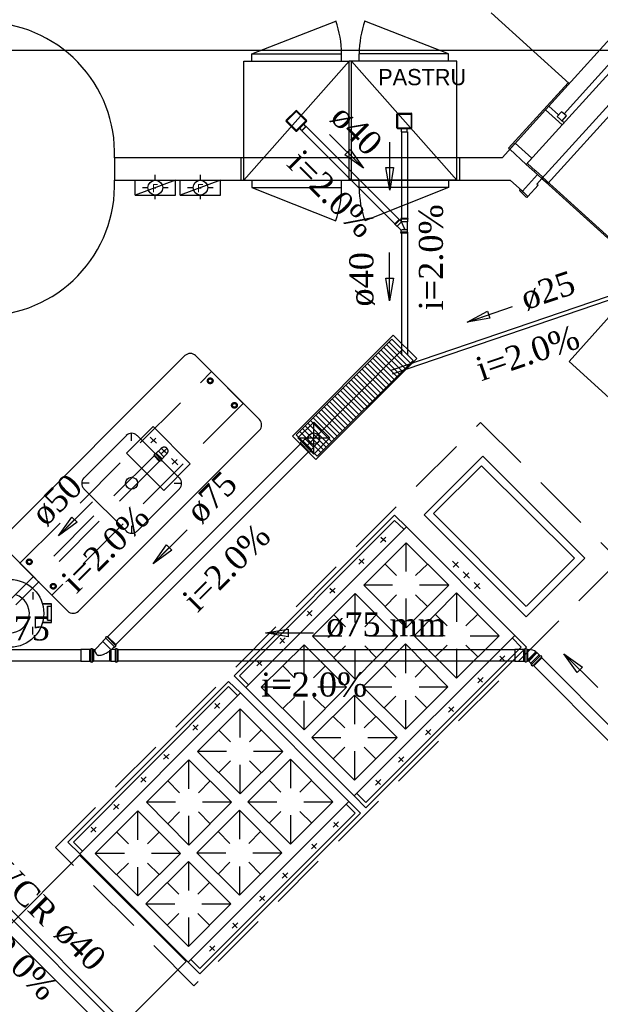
# Model space of a CAD drawing. Header units: millimetres. Extents: x 335 to 739279, y -1 to 84.
# Tile 111 of 244: x 369.46 to 374.58, y 26.95 to 35.63. Entities that reach past the tile are written whole.
import ezdxf

# ---------------------------------------------------------------- set-up
doc = ezdxf.new("R2010")
doc.units = ezdxf.units.MM
doc.header["$MEASUREMENT"] = 0
doc.linetypes.add('Dashed', pattern=[0.75, 0.5, -0.25])
for name, color, linetype, lineweight in [('Simbolos', 1, 'Continuous', 30), ('SIMBOLOS INT', 8, 'Continuous', 5), ('Simbolos_int', 1, 'Continuous', 30), ('TQ-Sentido tubo', 7, 'Continuous', 20), ('TQ-Seção tubo', 1, 'Continuous', 30), ('TQ-Textos tubo', 7, 'Continuous', 20)]:
    doc.layers.add(name, color=color, linetype=linetype, lineweight=lineweight)
doc.styles.add('CenturyGothic', font='GOTHIC.TTF')
doc.styles.add('ROMANS', font='ROMANS')
doc.styles.add('TimesNewRoman', font='times.ttf')
doc.dimstyles.get("Standard").update_dxf_attribs({"dimtxt": 0.18, "dimasz": 0.18, "dimexe": 0.18, "dimexo": 0.0625, "dimgap": 0.09, "dimtad": 0, "dimtih": 1, "dimtoh": 1, "dimdec": 4, "dimzin": 0, "dimdsep": 46, "dimtxsty": 'Standard', "dimcen": 0.09, "dimadec": 0, "dimazin": 0, "dimtfac": 1, "dimtdec": 4, "dimtofl": 0, "dimtmove": 0, "dimatfit": 3, "dimfxl": 0, "dimtolj": 1, "dimtzin": 0, "dimarcsym": 0})

msp = doc.modelspace()

# ---------------------------------------------------------------- linework, layer by layer
at = {"color": 7}
for p, q in [((374.1008, 34.8399), (376.8598, 37.8909)), ((377.0088, 37.7569), (374.2478, 34.7079)), ((376.9118, 37.7319), (374.2638, 34.8059)), ((371.5108, 35.2679), (371.5108, 35.3339)), ((371.5108, 35.3339), (372.3008, 35.3339)), ((372.3008, 35.2679), (372.3008, 35.3339)), ((372.4558, 35.2679), (372.4558, 35.3339)), ((373.2448, 35.3339), (372.4558, 35.3339)), ((373.2448, 35.2679), (373.2448, 35.3339)), ((372.3678, 35.2679), (371.4388, 34.2189)), ((371.4388, 35.2679), (372.3678, 35.2679)), ((371.4388, 34.2189), (371.4388, 35.2679)), ((372.3898, 35.2679), (372.3678, 35.2679)), ((372.3678, 34.2189), (372.3678, 35.2679)), ((372.3898, 34.2189), (372.3898, 35.2679)), ((372.3898, 35.2679), (373.3198, 34.2189)), ((373.3198, 35.2679), (372.3898, 35.2679)), ((373.3198, 34.2189), (373.3198, 35.2679)), ((374.2998, 35.0789), (373.7748, 34.5009)), ((374.1008, 34.8399), (373.7178, 34.4179)), ((374.1008, 34.8399), (374.1298, 34.8719)), ((374.2478, 34.7079), (374.1008, 34.8399)), ((374.2148, 34.7949), (374.1298, 34.8719)), ((374.2428, 34.8239), (374.2038, 34.7819)), ((374.2848, 34.7859), (374.2428, 34.8239)), ((374.2648, 34.7269), (374.2038, 34.7819)), ((374.2468, 34.7439), (374.2848, 34.7859)), ((374.2488, 34.7079), (374.2648, 34.7269)), ((373.9308, 34.3579), (374.2478, 34.7079)), ((373.7748, 34.5009), (373.7848, 34.4929)), ((373.8338, 34.5459), (373.7848, 34.4929)), ((373.7848, 34.4929), (373.9308, 34.3579)), ((373.9808, 34.4129), (373.8338, 34.5459)), ((371.4148, 34.4179), (370.2998, 34.4179)), ((370.2998, 34.4179), (370.2998, 34.2189)), ((371.4148, 34.2189), (371.4148, 34.4179)), ((373.3408, 34.4179), (371.4148, 34.4179)), ((373.7178, 34.4179), (373.3408, 34.4179)), ((373.3408, 34.4179), (373.3408, 34.2189)), ((373.9308, 34.3579), (373.9808, 34.4129)), ((374.0298, 34.2699), (373.9308, 34.3579)), ((374.0128, 34.3029), (373.9408, 34.3669)), ((370.2998, 34.2189), (371.4148, 34.2189)), ((371.4148, 34.2189), (373.3408, 34.2189)), ((371.4388, 34.2189), (372.3678, 34.2189)), ((371.5108, 34.2189), (371.5108, 34.1539)), ((372.3008, 34.1539), (372.3008, 34.2189)), ((373.3198, 34.2189), (372.3898, 34.2189)), ((372.4558, 34.1539), (372.4558, 34.2189)), ((373.2448, 34.2189), (373.2448, 34.1539)), ((373.3408, 34.2189), (373.7898, 34.2189)), ((373.7898, 34.2189), (373.8968, 34.1229)), ((373.8968, 34.1229), (374.0298, 34.2699)), ((374.0688, 34.2339), (374.6508, 33.7079)), ((374.6688, 33.7079), (374.0738, 34.2459)), ((371.5108, 34.1539), (372.3008, 34.1539)), ((373.2448, 34.1539), (372.4558, 34.1539)), ((371.9008, 31.9739), (372.7448, 32.8179)), ((372.9318, 32.6309), (372.7448, 32.8179)), ((372.8588, 32.5619), (372.6728, 32.7489)), ((372.8838, 32.5829), (372.6968, 32.7709)), ((372.9068, 32.6089), (372.7198, 32.7939)), ((369.3248, 31.0779), (370.9198, 32.6729)), ((371.0118, 32.6729), (371.5768, 32.1099)), ((371.9938, 31.8789), (372.8378, 32.7259)), ((372.7628, 32.4659), (372.5768, 32.6509)), ((372.7878, 32.4879), (372.6008, 32.6749)), ((372.8108, 32.5139), (372.6248, 32.7009)), ((372.8358, 32.5359), (372.6488, 32.7229)), ((372.0878, 31.7869), (372.9318, 32.6309)), ((372.6678, 32.3709), (372.4818, 32.5559)), ((372.6928, 32.3919), (372.5058, 32.5799)), ((372.7158, 32.4179), (372.5298, 32.6029)), ((372.7408, 32.4399), (372.5538, 32.6269)), ((372.5958, 32.2969), (372.4098, 32.4839)), ((372.6198, 32.3229), (372.4338, 32.5079)), ((372.6448, 32.3449), (372.4578, 32.5319)), ((372.5008, 32.2009), (372.3148, 32.3869)), ((372.5248, 32.2269), (372.3388, 32.4119)), ((372.5488, 32.2489), (372.3618, 32.4349)), ((372.5718, 32.2749), (372.3858, 32.4599)), ((372.4288, 32.1319), (372.2428, 32.3169)), ((372.4528, 32.1539), (372.2668, 32.3399)), ((372.4768, 32.1799), (372.2908, 32.3649)), ((372.3338, 32.0329), (372.1468, 32.2209)), ((372.3568, 32.0579), (372.1708, 32.2439)), ((372.3808, 32.0839), (372.1948, 32.2689)), ((372.4048, 32.1059), (372.2188, 32.2919)), ((372.2378, 31.9379), (372.0508, 32.1259)), ((372.2618, 31.9629), (372.0758, 32.1489)), ((372.2858, 31.9849), (372.0988, 32.1739)), ((372.3098, 32.0099), (372.1238, 32.1959)), ((372.1658, 31.8669), (371.9798, 32.0529)), ((372.1898, 31.8899), (372.0028, 32.0779)), ((372.2138, 31.9149), (372.0278, 32.1009)), ((372.0578, 31.8049), (372.0578, 32.0859)), ((371.5768, 32.0159), (369.9808, 30.4199)), ((372.0878, 31.7869), (371.9008, 31.9739)), ((371.9168, 31.9469), (372.1978, 31.9469)), ((372.1188, 31.8179), (371.9328, 32.0049)), ((372.1428, 31.8419), (371.9558, 32.0299)), ((373.1138, 31.2799), (373.5368, 31.7019)), ((373.5368, 31.7019), (374.3548, 30.8859)), ((371.3528, 29.8489), (372.7698, 31.2659)), ((372.7698, 31.2659), (372.8738, 31.1639)), ((373.9308, 30.4619), (373.1138, 31.2799)), ((371.4008, 29.8489), (372.7698, 31.2209)), ((372.7698, 31.2209), (372.8498, 31.1419)), ((371.4568, 29.7469), (372.8738, 31.1639)), ((373.8308, 30.2069), (372.8738, 31.1639)), ((372.4968, 30.6489), (372.8718, 31.0239)), ((372.4968, 30.6489), (372.8718, 31.0239)), ((372.4968, 30.6489), (372.8718, 31.0239)), ((372.6928, 31.0739), (372.6448, 31.0269)), ((372.6908, 31.0309), (372.6488, 31.0699)), ((372.8718, 30.7699), (372.8718, 31.0239)), ((372.8718, 31.0239), (373.2478, 30.6489)), ((369.3248, 30.9849), (369.8868, 30.4199)), ((372.5018, 30.8829), (372.4538, 30.8349)), ((372.4968, 30.8399), (372.4578, 30.8789)), ((372.7868, 30.7339), (372.6848, 30.8359)), ((373.0588, 30.8359), (372.9548, 30.7339)), ((373.5398, 30.4969), (373.1648, 30.8739)), ((373.9318, 30.4639), (374.3548, 30.8859)), ((372.7508, 30.6489), (372.4968, 30.6489)), ((372.4968, 30.6489), (372.8718, 30.2739)), ((372.8718, 30.2739), (373.2478, 30.6489)), ((373.2478, 30.6489), (372.9898, 30.6489)), ((372.0458, 30.1999), (372.4208, 30.5749)), ((372.0458, 30.1999), (372.4208, 30.5749)), ((372.0458, 30.1999), (372.4208, 30.5749)), ((372.2448, 30.6239), (372.1968, 30.5789)), ((372.2408, 30.5819), (372.1988, 30.6209)), ((372.4208, 30.3189), (372.4208, 30.5749)), ((372.4208, 30.5749), (372.7958, 30.1999)), ((372.7868, 30.5649), (372.6848, 30.4619)), ((372.9408, 30.2039), (373.3168, 30.5809)), ((373.0588, 30.4619), (372.9548, 30.5649)), ((373.3168, 30.5809), (373.3168, 30.3259)), ((373.6908, 30.2039), (373.3168, 30.5809)), ((369.7428, 30.4839), (369.6668, 30.4839)), ((369.7418, 30.4809), (369.6668, 30.4809)), ((369.7418, 30.3219), (369.7418, 30.4809)), ((369.7428, 30.3189), (369.7428, 30.4839)), ((372.8718, 30.2739), (372.8718, 30.5309)), ((369.7068, 30.3409), (369.7068, 30.4649)), ((369.7068, 30.4649), (369.7418, 30.4649)), ((369.7098, 30.3409), (369.7098, 30.4649)), ((372.0428, 30.4249), (371.9948, 30.3779)), ((372.0388, 30.3799), (371.9998, 30.4189)), ((372.3358, 30.2829), (372.2338, 30.3879)), ((372.6078, 30.3879), (372.5058, 30.2829)), ((373.1278, 30.3939), (373.2318, 30.2899)), ((373.5038, 30.3939), (373.3988, 30.2899)), ((369.6668, 30.3219), (369.7418, 30.3219)), ((369.6668, 30.3189), (369.7428, 30.3189)), ((369.7068, 30.3409), (369.7418, 30.3409)), ((371.9708, 30.1239), (371.5938, 29.7489)), ((371.9708, 30.1239), (371.5938, 29.7489)), ((371.9708, 30.1239), (371.5938, 29.7489)), ((371.8038, 30.1839), (371.7558, 30.1359)), ((371.7988, 30.1409), (371.7588, 30.1809)), ((371.9708, 29.8679), (371.9708, 30.1239)), ((371.9708, 30.1239), (372.3458, 29.7489)), ((372.3028, 30.1999), (372.0458, 30.1999)), ((372.0458, 30.1999), (372.4208, 29.8219)), ((372.4138, 28.7909), (373.8308, 30.2069)), ((372.4208, 29.8219), (372.7958, 30.1999)), ((372.4898, 29.7539), (372.8658, 30.1309)), ((372.7958, 30.1999), (372.5408, 30.1999)), ((372.8658, 30.1309), (372.8658, 29.8739)), ((373.2398, 29.7539), (372.8658, 30.1309)), ((372.9408, 30.2039), (373.1958, 30.2039)), ((373.3168, 29.8299), (372.9408, 30.2039)), ((373.3168, 29.8299), (373.6908, 30.2039)), ((373.3168, 29.8299), (373.6908, 30.2039)), ((373.3168, 29.8299), (373.6908, 30.2039)), ((373.4348, 30.2039), (373.6908, 30.2039)), ((373.8858, 30.1039), (373.8058, 30.1839)), ((373.9328, 30.1039), (373.8308, 30.2069)), ((372.3358, 30.1149), (372.2338, 30.0109)), ((372.4208, 29.8219), (372.4208, 30.0799)), ((372.6078, 30.0109), (372.5058, 30.1149)), ((372.5168, 28.7339), (373.8858, 30.1039)), ((372.5168, 28.6869), (373.9328, 30.1039)), ((373.2318, 30.1199), (373.1278, 30.0169)), ((373.3168, 30.0869), (373.3168, 29.8299)), ((373.3988, 30.1199), (373.5038, 30.0169)), ((371.6018, 29.9819), (371.5538, 29.9369)), ((371.5978, 29.9399), (371.5568, 29.9799)), ((373.7408, 30.0269), (373.6938, 29.9809)), ((373.6988, 30.0229), (373.7368, 29.9849)), ((371.8868, 29.8329), (371.7838, 29.9369)), ((372.0548, 29.8329), (372.1588, 29.9369)), ((372.6768, 29.9439), (372.7798, 29.8379)), ((373.0528, 29.9439), (372.9498, 29.8379)), ((369.8878, 28.3839), (371.3048, 29.8009)), ((371.3048, 29.8009), (371.4088, 29.6989)), ((371.3528, 29.8489), (371.4568, 29.7469)), ((371.4008, 29.8489), (371.4808, 29.7699)), ((373.5498, 29.8359), (373.5028, 29.7889)), ((373.5048, 29.8319), (373.5438, 29.7939)), ((369.9358, 28.3839), (371.3048, 29.7559)), ((369.9918, 28.2819), (371.4088, 29.6989)), ((371.3048, 29.7559), (371.3848, 29.6769)), ((372.3658, 28.7419), (371.4088, 29.6989)), ((372.4138, 28.7909), (371.4568, 29.7469)), ((371.8518, 29.7489), (371.5938, 29.7489)), ((371.5938, 29.7489), (371.9708, 29.3749)), ((372.3458, 29.7489), (371.9708, 29.3749)), ((372.3458, 29.7489), (372.0908, 29.7489)), ((372.4898, 29.7539), (372.7458, 29.7539)), ((372.8658, 29.3799), (372.4898, 29.7539)), ((372.8658, 29.3799), (373.2398, 29.7539)), ((372.8658, 29.3799), (373.2398, 29.7539)), ((372.8658, 29.3799), (373.2398, 29.7539)), ((372.9848, 29.7539), (373.2398, 29.7539)), ((371.2278, 29.6089), (371.1798, 29.5619)), ((371.2258, 29.5659), (371.1838, 29.6049)), ((371.7838, 29.5619), (371.8868, 29.6629)), ((371.9708, 29.3749), (371.9708, 29.6289)), ((372.4158, 29.6789), (372.0398, 29.3049)), ((372.1588, 29.5619), (372.0548, 29.6629)), ((372.4158, 29.6789), (372.4158, 29.4229)), ((372.7908, 29.3049), (372.4158, 29.6789)), ((372.7798, 29.6709), (372.6768, 29.5669)), ((372.8658, 29.6349), (372.8658, 29.3799)), ((372.9498, 29.6709), (373.0528, 29.5669)), ((371.0318, 29.1839), (371.4068, 29.5589)), ((371.0318, 29.1839), (371.4068, 29.5589)), ((371.0318, 29.1839), (371.4068, 29.5589)), ((371.4068, 29.3049), (371.4068, 29.5589)), ((371.4068, 29.5589), (371.7828, 29.1839)), ((373.2918, 29.5779), (373.2438, 29.5309)), ((373.2488, 29.5739), (373.2878, 29.5349)), ((372.2288, 29.4919), (372.3298, 29.3909)), ((372.4998, 29.3909), (372.6028, 29.4919)), ((371.0368, 29.4179), (370.9888, 29.3699)), ((371.0318, 29.3749), (370.9928, 29.4139)), ((371.3218, 29.2689), (371.2198, 29.3709)), ((371.5938, 29.3709), (371.4898, 29.2689)), ((373.0898, 29.3759), (373.0418, 29.3289)), ((373.0468, 29.3719), (373.0858, 29.3329)), ((372.0398, 29.3049), (372.2948, 29.3049)), ((372.4158, 28.9299), (372.0398, 29.3049)), ((372.7908, 29.3049), (372.4158, 28.9299)), ((372.7908, 29.3049), (372.4158, 28.9299)), ((372.7908, 29.3049), (372.4158, 28.9299)), ((372.5328, 29.3049), (372.7908, 29.3049)), ((371.2858, 29.1839), (371.0318, 29.1839)), ((371.0318, 29.1839), (371.4068, 28.8089)), ((371.4068, 28.8089), (371.7828, 29.1839)), ((371.7828, 29.1839), (371.5248, 29.1839)), ((372.2288, 29.1169), (372.3298, 29.2199)), ((372.4158, 29.1849), (372.4158, 28.9299)), ((372.4998, 29.2199), (372.6028, 29.1169)), ((370.5808, 28.7349), (370.9558, 29.1099)), ((370.5808, 28.7349), (370.9558, 29.1099)), ((370.5808, 28.7349), (370.9558, 29.1099)), ((370.7798, 29.1589), (370.7318, 29.1139)), ((370.7758, 29.1169), (370.7338, 29.1559)), ((370.9558, 28.8539), (370.9558, 29.1099)), ((370.9558, 29.1099), (371.3308, 28.7349)), ((371.3218, 29.0999), (371.2198, 28.9969)), ((371.4758, 28.7389), (371.8518, 29.1159)), ((371.5938, 28.9969), (371.4898, 29.0999)), ((371.8518, 29.1159), (371.8518, 28.8609)), ((372.2258, 28.7389), (371.8518, 29.1159)), ((372.8508, 29.1369), (372.8028, 29.0889)), ((372.8068, 29.1329), (372.8458, 29.0939)), ((371.4068, 28.8089), (371.4068, 29.0659)), ((370.5778, 28.9599), (370.5298, 28.9129)), ((370.5738, 28.9149), (370.5348, 28.9539)), ((370.8708, 28.8179), (370.7688, 28.9229)), ((371.1428, 28.9229), (371.0408, 28.8179)), ((371.6628, 28.9289), (371.7668, 28.8249)), ((372.0388, 28.9289), (371.9338, 28.8249)), ((372.6488, 28.9349), (372.6008, 28.8869)), ((372.6048, 28.9309), (372.6448, 28.8929)), ((370.8378, 28.7349), (370.5808, 28.7349)), ((370.5808, 28.7349), (370.9558, 28.3569)), ((370.9488, 27.3259), (372.3658, 28.7419)), ((370.9558, 28.3569), (371.3308, 28.7349)), ((371.3308, 28.7349), (371.0758, 28.7349)), ((371.4758, 28.7389), (371.7308, 28.7389)), ((371.8518, 28.3649), (371.4758, 28.7389)), ((371.8518, 28.3649), (372.2258, 28.7389)), ((371.8518, 28.3649), (372.2258, 28.7389)), ((371.8518, 28.3649), (372.2258, 28.7389)), ((371.9698, 28.7389), (372.2258, 28.7389)), ((372.4678, 28.6389), (372.3658, 28.7419)), ((372.5168, 28.6869), (372.4138, 28.7909)), ((372.5168, 28.7339), (372.4368, 28.8129)), ((370.5058, 28.6589), (370.1288, 28.2839)), ((370.5058, 28.6589), (370.1288, 28.2839)), ((370.5058, 28.6589), (370.1288, 28.2839)), ((370.3388, 28.7189), (370.2908, 28.6709)), ((370.3338, 28.6759), (370.2938, 28.7159)), ((370.5058, 28.4029), (370.5058, 28.6589)), ((370.5058, 28.6589), (370.8808, 28.2839)), ((370.8708, 28.6499), (370.7688, 28.5459)), ((371.0248, 28.2889), (371.4008, 28.6659)), ((371.1428, 28.5459), (371.0408, 28.6499)), ((371.4008, 28.6659), (371.4008, 28.4089)), ((371.7748, 28.2889), (371.4008, 28.6659)), ((371.7668, 28.6549), (371.6628, 28.5519)), ((371.9338, 28.6549), (372.0388, 28.5519)), ((372.4208, 28.6389), (372.3408, 28.7189)), ((370.9558, 28.3569), (370.9558, 28.6149)), ((371.0518, 27.2689), (372.4208, 28.6389)), ((371.0518, 27.2219), (372.4678, 28.6389)), ((371.8518, 28.6219), (371.8518, 28.3649)), ((372.2758, 28.5619), (372.2288, 28.5159)), ((370.1368, 28.5169), (370.0888, 28.4719)), ((370.1328, 28.4749), (370.0918, 28.5149)), ((371.2118, 28.4789), (371.3148, 28.3729)), ((371.5878, 28.4789), (371.4848, 28.3729)), ((372.2338, 28.5579), (372.2718, 28.5199)), ((370.4218, 28.3679), (370.3188, 28.4719)), ((370.5898, 28.3679), (370.6938, 28.4719)), ((369.8878, 28.3839), (369.9918, 28.2819)), ((369.9358, 28.3839), (370.0158, 28.3049)), ((372.0848, 28.3709), (372.0378, 28.3239)), ((372.0398, 28.3669), (372.0788, 28.3289)), ((370.9488, 27.3259), (369.9918, 28.2819)), ((370.3868, 28.2839), (370.1288, 28.2839)), ((370.1288, 28.2839), (370.5058, 27.9099)), ((370.8808, 28.2839), (370.5058, 27.9099)), ((370.9508, 28.2139), (370.5748, 27.8399)), ((370.8808, 28.2839), (370.6258, 28.2839)), ((370.9508, 28.2139), (370.9508, 27.9579)), ((371.3258, 27.8399), (370.9508, 28.2139)), ((371.0248, 28.2889), (371.2808, 28.2889)), ((371.4008, 27.9149), (371.0248, 28.2889)), ((371.4008, 27.9149), (371.7748, 28.2889)), ((371.4008, 27.9149), (371.7748, 28.2889)), ((371.4008, 27.9149), (371.7748, 28.2889)), ((371.5198, 28.2889), (371.7748, 28.2889)), ((370.3188, 28.0969), (370.4218, 28.1979)), ((370.5058, 27.9099), (370.5058, 28.1639)), ((370.6938, 28.0969), (370.5898, 28.1979)), ((371.3148, 28.2059), (371.2118, 28.1019)), ((371.4008, 28.1699), (371.4008, 27.9149)), ((371.4848, 28.2059), (371.5878, 28.1019)), ((371.8268, 28.1129), (371.7788, 28.0659)), ((371.7838, 28.1089), (371.8228, 28.0699)), ((370.7638, 28.0269), (370.8648, 27.9259)), ((371.0348, 27.9259), (371.1378, 28.0269)), ((371.6248, 27.9109), (371.5768, 27.8639)), ((371.5818, 27.9069), (371.6208, 27.8679)), ((370.5748, 27.8399), (370.8298, 27.8399)), ((370.9508, 27.4649), (370.5748, 27.8399)), ((371.3258, 27.8399), (370.9508, 27.4649)), ((371.3258, 27.8399), (370.9508, 27.4649)), ((371.3258, 27.8399), (370.9508, 27.4649)), ((371.0678, 27.8399), (371.3258, 27.8399)), ((370.7638, 27.6519), (370.8648, 27.7549)), ((370.9508, 27.7199), (370.9508, 27.4649)), ((371.0348, 27.7549), (371.1378, 27.6519)), ((371.3858, 27.6719), (371.3378, 27.6239)), ((371.3418, 27.6679), (371.3808, 27.6289)), ((371.1838, 27.4699), (371.1358, 27.4219)), ((371.1398, 27.4659), (371.1798, 27.4279)), ((371.0518, 27.2689), (370.9718, 27.3479)), ((371.0518, 27.2219), (370.9488, 27.3259))]:
    msp.add_line(p, q, dxfattribs=at)
at = {"color": 7, "linetype": 'Continuous'}
for p, q in [((373.6198, 35.6939), (374.3078, 35.0709)), ((371.5108, 35.3339), (372.2508, 35.6229)), ((373.2448, 35.3339), (372.5078, 35.6229)), ((374.7818, 35.0209), (374.0688, 34.2339)), ((374.1198, 34.1899), (374.8318, 34.9759)), ((373.9998, 34.2969), (374.0048, 34.3019)), ((374.0688, 34.2339), (373.9998, 34.2969)), ((374.0138, 34.3019), (374.0728, 34.2489)), ((370.6588, 34.2179), (370.6588, 34.2659)), ((371.0568, 34.2179), (371.0568, 34.2659)), ((373.8968, 34.1229), (374.0298, 34.2699)), ((374.0688, 34.2339), (374.0248, 34.1849)), ((374.0298, 34.2699), (374.0688, 34.2339)), ((374.0738, 34.2389), (374.0688, 34.2339)), ((374.0688, 34.2339), (374.1198, 34.1899)), ((370.5458, 34.1539), (370.5948, 34.1539)), ((370.7248, 34.1539), (370.7718, 34.1539)), ((370.9438, 34.1539), (370.9928, 34.1539)), ((371.1228, 34.1539), (371.1698, 34.1539)), ((371.5108, 34.1539), (372.2508, 33.8629)), ((373.2448, 34.1539), (372.5078, 33.8629)), ((373.8728, 34.1349), (373.8768, 34.1399)), ((373.9308, 34.0709), (373.8728, 34.1269)), ((373.8768, 34.1399), (373.9458, 34.0759)), ((373.9458, 34.0759), (373.8968, 34.1229)), ((374.0358, 34.1759), (373.9458, 34.0759)), ((374.0248, 34.1849), (374.0358, 34.1759)), ((370.6588, 34.0519), (370.6588, 34.0899)), ((371.0568, 34.0519), (371.0568, 34.0899)), ((373.9458, 34.0759), (373.9418, 34.0739))]:
    msp.add_line(p, q, dxfattribs=at)
at = {"color": 7, "linetype": 'Dashed'}
for p, q in [((369.7778, 28.3369), (373.5278, 32.0849)), ((373.5278, 32.0849), (374.7488, 30.8659)), ((374.7488, 30.8659), (370.9988, 27.1179)), ((370.9988, 27.1179), (369.7778, 28.3369))]:
    msp.add_line(p, q, dxfattribs=at)
at = {"color": 8}
for p, q in [((370.4038, 31.9689), (370.0278, 31.5919)), ((370.4498, 31.9219), (370.4498, 31.9879)), ((370.8728, 31.5919), (370.4978, 31.9689)), ((370.0758, 31.5479), (370.0088, 31.5479)), ((370.8248, 31.5479), (370.8928, 31.5479)), ((370.4038, 31.1249), (370.0278, 31.4999)), ((370.8728, 31.4999), (370.4978, 31.1249)), ((370.4498, 31.1729), (370.4498, 31.1049))]:
    msp.add_line(p, q, dxfattribs=at)
at = {"color": 3}
msp.add_lwpolyline([(366.2476, 23.7782), (375.422, 23.7782), (375.422, 35.3634), (366.2476, 35.3634)], close=True, dxfattribs=at)
at = {"color": 7, "linetype": 'Continuous'}
for points in [[(370.4798, 34.0869), (370.8368, 34.0869), (370.8368, 34.2189), (370.4798, 34.0869), (370.4798, 34.2189), (370.8368, 34.2189)], [(370.8778, 34.0869), (371.2348, 34.0869), (371.2348, 34.2189), (370.8778, 34.0869), (370.8778, 34.2189), (371.2348, 34.2189)]]:
    msp.add_lwpolyline(points, dxfattribs=at)
at = {"color": 7}
for points in [[(376.1748, 30.9299), (376.7108, 31.5209), (374.8418, 33.2139), (374.3078, 32.6219), (376.1748, 30.9299)], [(372.0738, 31.7579), (371.8688, 31.9629), (372.7578, 32.8539), (372.9648, 32.6469), (372.0738, 31.7579)], [(371.9168, 31.9469), (372.0578, 31.8049), (372.1978, 31.9469), (372.0578, 32.0859), (371.9168, 31.9469)], [(374.4478, 30.8859), (373.9308, 30.3699), (373.0308, 31.2689), (373.0308, 31.2689), (373.5468, 31.7859), (374.4478, 30.8859)], [(369.5778, 30.5879), (369.5778, 30.5239)], [(369.5778, 30.2149), (369.5778, 30.2809)], [(370.2728, 26.6729), (370.9298, 27.3299), (369.9898, 28.2679), (369.3338, 27.6109), (370.2728, 26.6729)]]:
    msp.add_lwpolyline(points, dxfattribs=at)
at = {"color": 7, "linetype": 'Dashed'}
msp.add_lwpolyline([(369.7468, 30.5619), (369.4648, 30.8429), (371.1548, 32.5319), (371.4348, 32.2509), (369.7468, 30.5619)], dxfattribs=at)
at = {"color": 7}
msp.add_lwpolyline([(370.9668, 31.7199), (370.6388, 32.0479), (370.4038, 31.8139), (370.7338, 31.4849), (370.9668, 31.7199)], close=True, dxfattribs=at)
at = {"color": 7, "linetype": 'Continuous'}
for centre in [(370.6588, 34.1539), (371.0568, 34.1539)]:
    msp.add_circle(centre, 0.0648, dxfattribs=at)
at = {"color": 7, "linetype": 'Dashed'}
for centre, radius in [((371.1428, 32.4509), 0.0252), ((371.1428, 32.4509), 0.0166), ((371.3568, 32.2349), 0.0252), ((371.3568, 32.2349), 0.0166), ((369.5468, 30.8549), 0.0252), ((369.5468, 30.8549), 0.0166), ((369.7588, 30.6399), 0.0252), ((369.7588, 30.6399), 0.0166)]:
    msp.add_circle(centre, radius, dxfattribs=at)
at = {"color": 8}
msp.add_circle((370.4498, 31.5479), 0.0531, dxfattribs=at)
at = {"color": 7}
msp.add_circle((369.3768, 30.4009), 0.2985, dxfattribs=at)
for centre, radius, start, end in [((369.1448, 34.4569), 1.1549, 358.058, 90), ((369.1448, 34.1799), 1.1549, 270, 1.94204), ((370.9668, 32.6259), 0.0663, 45, 135), ((371.5298, 32.0619), 0.0663, 315, 45), ((369.3768, 30.4009), 0.1711, 107.597, 72.4024), ((369.9338, 30.4679), 0.0663, 225, 315)]:
    msp.add_arc(centre, radius, start, end, dxfattribs=at)
at = {"color": 7, "linetype": 'Continuous'}
for centre, radius, start, end in [((371.4458, 35.3339), 0.8557, 0, 19.8), ((373.3128, 35.3339), 0.8557, 160.2, 180), ((374.0098, 34.2969), 0.00663, 47.84, 137.84), ((374.0688, 34.2429), 0.00663, 317.84, 47.84), ((371.4458, 34.1539), 0.8557, 340.2, 0), ((373.3128, 34.1539), 0.8557, 180, 199.8), ((373.8778, 34.1299), 0.00663, 137.84, 227.84), ((373.9368, 34.0759), 0.00663, 227.84, 317.84)]:
    msp.add_arc(centre, radius, start, end, dxfattribs=at)
at = {"color": 8}
for centre, start, end in [((370.4498, 31.9219), 45, 135), ((370.0758, 31.5479), 135, 225), ((370.8248, 31.5479), 315, 45), ((370.4498, 31.1729), 225, 315)]:
    msp.add_arc(centre, 0.0663, start, end, dxfattribs=at)
at = {"layer": 'Simbolos'}
for p, q in [((371.8128, 34.7476), (371.8976, 34.8324)), ((371.9924, 34.7476), (371.9075, 34.8324)), ((371.8976, 34.6528), (371.8128, 34.7377)), ((371.9075, 34.6528), (371.9924, 34.7377)), ((372.7885, 34.6826), (372.7885, 34.8026)), ((372.7955, 34.8096), (372.9155, 34.8096)), ((372.9225, 34.6826), (372.9225, 34.8026)), ((371.9521, 34.6578), (371.9323, 34.6776)), ((371.9549, 34.6578), (371.9874, 34.6903)), ((371.9874, 34.6931), (371.9676, 34.7129)), ((372.7955, 34.6756), (372.9155, 34.6756)), ((372.8305, 34.6476), (372.8305, 34.6756)), ((372.8325, 34.6456), (372.8785, 34.6456)), ((372.8805, 34.6476), (372.8805, 34.6756)), ((372.7695, 33.8327), (372.8125, 33.8757)), ((372.8125, 33.8757), (372.8165, 33.8717)), ((372.8165, 33.8717), (372.8165, 33.8697)), ((372.8165, 33.8697), (372.8245, 33.8617)), ((372.8255, 33.8807), (372.8255, 33.8757)), ((372.8855, 33.8807), (372.8255, 33.8807)), ((372.8255, 33.8757), (372.8265, 33.8747)), ((372.8255, 33.8617), (372.8555, 33.7897)), ((372.8265, 33.8747), (372.8265, 33.8627)), ((372.8855, 33.8757), (372.8845, 33.8747)), ((372.8845, 33.8747), (372.8845, 33.8547)), ((372.8855, 33.8807), (372.8855, 33.8757)), ((372.7695, 33.8327), (372.7735, 33.8287)), ((372.7735, 33.8287), (372.7755, 33.8287)), ((372.7755, 33.8287), (372.7895, 33.8147)), ((372.7895, 33.8147), (372.7915, 33.8147)), ((372.7915, 33.8147), (372.8255, 33.7807)), ((372.8265, 33.7797), (372.8555, 33.7897)), ((372.8265, 33.7607), (372.8265, 33.7787)), ((372.8845, 33.8547), (372.8825, 33.8527)), ((372.8825, 33.7817), (372.8825, 33.8527)), ((372.8845, 33.7807), (372.8825, 33.7817)), ((372.8845, 33.7607), (372.8845, 33.7807)), ((372.8255, 33.7587), (372.8265, 33.7607)), ((372.8255, 33.7537), (372.8255, 33.7587)), ((372.8855, 33.7537), (372.8255, 33.7537)), ((372.8855, 33.7587), (372.8845, 33.7607)), ((372.8855, 33.7537), (372.8855, 33.7587)), ((370.1958, 30.1521), (370.1238, 30.0801)), ((370.2208, 30.1811), (370.1958, 30.1561)), ((370.1958, 30.1561), (370.1958, 30.1521)), ((370.2268, 30.1951), (370.2188, 30.1871)), ((370.2208, 30.1831), (370.2188, 30.1851)), ((370.2318, 30.1941), (370.2288, 30.1961)), ((370.2378, 30.1981), (370.2338, 30.1941)), ((370.3128, 30.1231), (370.2378, 30.1981)), ((370.3128, 30.1231), (370.3088, 30.1191)), ((370.0018, 30.0831), (370.0008, 30.0821)), ((370.0008, 30.0821), (370.0008, 29.9781)), ((370.0768, 30.0831), (370.0018, 30.0831)), ((370.0888, 30.0831), (370.0768, 30.0831)), ((370.0898, 30.0851), (370.0898, 30.0881)), ((370.1028, 30.0891), (370.0918, 30.0891)), ((370.1058, 30.0841), (370.1048, 30.0881)), ((370.1128, 30.0831), (370.1068, 30.0831)), ((370.1128, 30.0831), (370.1128, 29.9771)), ((370.1238, 30.0801), (370.1128, 30.0801)), ((370.2588, 30.0751), (370.2548, 30.0721)), ((370.2548, 30.0721), (370.2548, 30.0681)), ((370.2588, 30.0751), (370.2588, 30.0711)), ((370.2958, 30.1061), (370.2748, 30.0851)), ((370.3048, 30.0831), (370.2758, 30.0831)), ((370.2978, 30.1061), (370.2998, 30.1041)), ((370.3098, 30.1121), (370.3018, 30.1041)), ((370.3068, 30.0841), (370.3068, 30.0881)), ((370.3198, 30.0891), (370.3078, 30.0891)), ((370.3088, 30.1171), (370.3108, 30.1141)), ((370.3218, 30.0841), (370.3208, 30.0881)), ((370.3298, 30.0831), (370.3238, 30.0831)), ((370.3298, 29.9771), (370.3298, 30.0831)), ((373.8314, 30.0831), (373.8304, 30.0821)), ((373.8304, 30.0821), (373.8304, 29.9781)), ((373.9064, 30.0831), (373.8314, 30.0831)), ((373.9184, 30.0831), (373.9064, 30.0831)), ((373.9194, 30.0851), (373.9194, 30.0881)), ((373.9324, 30.0891), (373.9214, 30.0891)), ((373.9354, 30.0841), (373.9344, 30.0881)), ((373.9424, 30.0831), (373.9364, 30.0831)), ((373.9424, 30.0831), (373.9424, 29.9771)), ((373.9608, 30.0803), (373.9424, 30.0803)), ((374.0152, 30.0612), (374.0166, 30.0626)), ((374.0194, 30.0598), (374.0166, 30.0626)), ((374.018, 30.0584), (374.0194, 30.0598)), ((374.0244, 30.052), (374.018, 30.0584)), ((374.0279, 30.0527), (374.0244, 30.052)), ((374.0449, 30.0358), (374.0279, 30.0527)), ((370.0018, 29.9771), (370.0008, 29.9781)), ((370.0768, 29.9771), (370.0018, 29.9771)), ((370.0888, 29.9771), (370.0768, 29.9771)), ((370.0898, 29.9751), (370.0898, 29.9721)), ((370.1028, 29.9711), (370.0918, 29.9711)), ((370.1058, 29.9761), (370.1048, 29.9721)), ((370.1128, 29.9771), (370.1068, 29.9771)), ((370.2548, 29.9801), (370.1128, 29.9801)), ((370.2548, 29.9801), (370.2548, 29.9781)), ((370.2588, 29.9781), (370.2548, 29.9781)), ((370.2678, 29.9801), (370.2588, 29.9801)), ((370.2588, 29.9801), (370.2588, 29.9781)), ((370.2698, 29.9771), (370.2678, 29.9801)), ((370.3048, 29.9771), (370.2698, 29.9771)), ((370.3068, 29.9761), (370.3068, 29.9721)), ((370.3198, 29.9711), (370.3078, 29.9711)), ((370.3218, 29.9761), (370.3208, 29.9721)), ((370.3298, 29.9771), (370.3238, 29.9771)), ((373.8314, 29.9771), (373.8304, 29.9781)), ((373.9064, 29.9771), (373.8314, 29.9771)), ((373.9184, 29.9771), (373.9064, 29.9771)), ((373.9194, 29.9751), (373.9194, 29.9721)), ((373.9324, 29.9711), (373.9214, 29.9711)), ((373.9354, 29.9761), (373.9344, 29.9721)), ((373.9424, 29.9771), (373.9364, 29.9771)), ((373.9523, 29.9799), (373.9424, 29.9799)), ((373.953, 29.9778), (373.9537, 29.9785)), ((373.9699, 29.9608), (373.953, 29.9778)), ((373.9784, 29.9523), (373.9699, 29.9608)), ((373.9784, 29.9509), (373.9756, 29.9481)), ((374.0704, 30.0103), (373.9954, 29.9354)), ((374.0534, 30.0273), (374.0449, 30.0358)), ((374.0548, 30.0273), (374.0576, 30.0301)), ((374.0675, 30.0216), (374.0597, 30.0294)), ((374.0661, 30.016), (374.0675, 30.0202)), ((374.0704, 30.0103), (374.0661, 30.0146)), ((373.9841, 29.9382), (373.9763, 29.946)), ((373.9897, 29.9396), (373.9855, 29.9382)), ((373.9954, 29.9354), (373.9912, 29.9396))]:
    msp.add_line(p, q, dxfattribs=at)
at = {"layer": 'Simbolos', "color": 1}
for p, q in [((371.9826, 31.9378), (372.0215, 31.9766)), ((371.9367, 31.896), (371.9409, 31.9003)), ((372.0116, 31.8211), (371.9367, 31.896)), ((371.9388, 31.9066), (371.9473, 31.9151)), ((371.9409, 31.9017), (371.9388, 31.9052)), ((371.9522, 31.913), (371.9487, 31.9151)), ((371.9536, 31.913), (371.9614, 31.9208)), ((371.9614, 31.9208), (371.9621, 31.9215)), ((371.9621, 31.9215), (371.9784, 31.9378)), ((371.9784, 31.9378), (371.9826, 31.9378)), ((372.0371, 31.8465), (372.0533, 31.8628)), ((372.0533, 31.867), (372.0922, 31.9059)), ((372.0533, 31.8628), (372.0533, 31.867)), ((372.0116, 31.8211), (372.0158, 31.8253)), ((372.0173, 31.8253), (372.0208, 31.8232)), ((372.0222, 31.8232), (372.0307, 31.8317)), ((372.0286, 31.8381), (372.0364, 31.8458)), ((372.0286, 31.8366), (372.0307, 31.8331)), ((372.0364, 31.8458), (372.0371, 31.8465))]:
    msp.add_line(p, q, dxfattribs=at)
at = {"layer": 'Simbolos', "linetype": 'Dashed'}
for p, q in [((370.6458, 31.7918), (370.6494, 31.7954)), ((370.6458, 31.7918), (370.6967, 31.7409)), ((370.648, 31.8024), (370.6564, 31.8109)), ((370.648, 31.801), (370.6501, 31.7975)), ((370.6579, 31.8109), (370.66, 31.8088)), ((370.6628, 31.8088), (370.667, 31.8131)), ((370.667, 31.8131), (370.6833, 31.8293)), ((370.6833, 31.8293), (370.6861, 31.8293)), ((370.6861, 31.8293), (370.7102, 31.8534)), ((370.718, 31.7621), (370.7342, 31.7784)), ((370.7342, 31.7812), (370.7583, 31.8053)), ((370.7342, 31.7784), (370.7342, 31.7812)), ((370.6967, 31.7409), (370.7003, 31.7445)), ((370.7059, 31.7431), (370.7024, 31.7452)), ((370.7073, 31.7431), (370.7158, 31.7515)), ((370.7137, 31.7579), (370.718, 31.7621)), ((370.7158, 31.753), (370.7137, 31.7551))]:
    msp.add_line(p, q, dxfattribs=at)
at = {"layer": 'Simbolos'}
msp.add_circle((372.0569, 31.9413), 0.0503, dxfattribs=at)
for centre, radius, start, end in [((371.9026, 34.8275), 0.00667, 45, 135), ((371.8177, 34.7426), 0.00667, 135, 225), ((371.9874, 34.7426), 0.00667, 315, 45), ((372.7955, 34.8026), 0.00667, 90, 180), ((372.9155, 34.8026), 0.00667, 0, 90), ((371.9026, 34.6578), 0.00667, 225, 315), ((371.9535, 34.6592), 0.002, 225, 315), ((371.986, 34.6917), 0.002, 315, 45), ((372.7955, 34.6826), 0.00667, 180, 270), ((372.8325, 34.6476), 0.002, 180, 270), ((372.8785, 34.6476), 0.002, 270, 0), ((372.9155, 34.6826), 0.00667, 270, 0), ((372.8255, 33.8627), 0.00133, 225, 0), ((372.8235, 33.7787), 0.00267, 0, 45), ((370.2198, 30.1861), 0.00133, 135, 220), ((370.2198, 30.1821), 0.00133, 315, 40.0003), ((370.2278, 30.1951), 0.00133, 59.9996, 135.001), ((370.2328, 30.1951), 0.00133, 240, 315), ((370.0888, 30.0851), 0.00133, 270, 355), ((370.0918, 30.0881), 0.00133, 90, 175), ((370.1028, 30.0881), 0.00133, 15, 90), ((370.1068, 30.0841), 0.00133, 195, 270), ((370.1988, 30.0851), 0.0751, 183.659, 185.148), ((370.1988, 30.0851), 0.0751, 185.148, 201.076), ((370.1808, 30.0781), 0.055, 201.076, 219.714), ((370.1688, 30.0691), 0.0401, 219.714, 244.134), ((370.1318, 30.2151), 0.1886, 285.14, 295.664), ((370.0658, 30.3531), 0.3412, 295.664, 303.484), ((370.0658, 30.3531), 0.3412, 303.484, 303.542), ((370.0658, 30.3531), 0.3412, 304.406, 307.818), ((370.2758, 30.0841), 0.00133, 135, 270), ((370.2968, 30.1051), 0.00133, 50, 135), ((370.3008, 30.1051), 0.00133, 230, 315), ((370.3048, 30.0841), 0.00133, 270, 355), ((370.3078, 30.0881), 0.00133, 90, 175), ((370.3098, 30.1181), 0.00133, 135, 210), ((370.3098, 30.1131), 0.00133, 315, 30.0003), ((370.3198, 30.0881), 0.00133, 15, 90), ((370.3238, 30.0841), 0.00133, 195, 270), ((373.9184, 30.0851), 0.00133, 270, 355), ((373.9214, 30.0881), 0.00133, 90, 175), ((373.9324, 30.0881), 0.00133, 15, 90), ((373.9364, 30.0841), 0.00133, 195, 270), ((373.9586, 29.9849), 0.0959, 53.4303, 91.3155), ((370.0888, 29.9751), 0.00133, 5.00001, 90), ((370.0918, 29.9721), 0.00133, 185, 270), ((370.1028, 29.9721), 0.00133, 270, 345), ((370.1068, 29.9761), 0.00133, 90, 165), ((370.1628, 30.0551), 0.0251, 244.134, 265.865), ((370.1578, 30.1191), 0.0891, 271.599, 285.14), ((370.3048, 29.9761), 0.00133, 5.00025, 90), ((370.3078, 29.9721), 0.00133, 185, 270), ((370.3198, 29.9721), 0.00133, 270, 345), ((370.3238, 29.9761), 0.00133, 90, 165), ((373.9184, 29.9751), 0.00133, 5.00001, 90), ((373.9214, 29.9721), 0.00133, 185, 270), ((373.9324, 29.9721), 0.00133, 270, 345), ((373.9364, 29.9761), 0.00133, 90, 165), ((373.9523, 29.9785), 0.00133, 0.00003, 90), ((373.9777, 29.9516), 0.00133, 320, 45), ((374.0541, 30.028), 0.00133, 225, 310), ((374.059, 30.0287), 0.00133, 45, 130), ((374.0668, 30.0153), 0.00133, 150, 225), ((374.0668, 30.0209), 0.00133, 330, 45), ((373.977, 29.9467), 0.00133, 140, 225), ((373.9848, 29.9389), 0.00133, 225, 300), ((373.9905, 29.9389), 0.00133, 45, 120)]:
    msp.add_arc(centre, radius, start, end, dxfattribs=at)
at = {"layer": 'Simbolos', "linetype": 'Dashed'}
for centre, radius, start, end in [((370.737, 31.8321), 0.0341, 307.826, 142.174), ((370.6487, 31.8017), 0.00133, 135, 210), ((370.648, 31.7968), 0.00133, 315, 30), ((370.6571, 31.8102), 0.00133, 50, 135), ((370.6614, 31.8102), 0.00133, 230, 315), ((370.7017, 31.7431), 0.00133, 60, 135), ((370.7066, 31.7438), 0.00133, 240, 315), ((370.7151, 31.7565), 0.00133, 135, 220), ((370.7151, 31.7522), 0.00133, 315, 40)]:
    msp.add_arc(centre, radius, start, end, dxfattribs=at)
at = {"layer": 'Simbolos', "color": 1}
for centre, start, end in [((371.9395, 31.9059), 135, 210), ((371.9402, 31.901), 315, 30), ((371.948, 31.9144), 50, 135), ((371.9529, 31.9137), 230, 315), ((372.0166, 31.8246), 60, 135), ((372.0215, 31.8239), 240, 315), ((372.0293, 31.8373), 135, 220), ((372.03, 31.8324), 315, 40)]:
    msp.add_arc(centre, 0.00133, start, end, dxfattribs=at)
at = {"layer": 'SIMBOLOS INT', "linetype": 'Continuous'}
for p, q in [((370.6688, 31.8999), (370.6138, 31.9549)), ((370.6628, 31.9459), (370.6198, 31.9029)), ((370.6428, 31.9259), (370.6628, 31.9459)), ((370.6428, 31.9259), (370.6688, 31.8999)), ((370.8578, 31.7109), (370.8028, 31.7669)), ((370.8508, 31.7579), (370.8078, 31.7149)), ((370.8308, 31.7379), (370.8508, 31.7579)), ((370.8308, 31.7379), (370.8578, 31.7109)), ((373.3368, 30.8059), (373.2808, 30.8609)), ((373.3298, 30.8509), (373.2868, 30.8079)), ((373.3098, 30.8319), (373.3298, 30.8509)), ((373.3098, 30.8319), (373.3368, 30.8059)), ((373.4308, 30.7109), (373.3748, 30.7669)), ((373.4238, 30.7569), (373.3808, 30.7139)), ((373.4038, 30.7379), (373.4238, 30.7569)), ((373.4038, 30.7379), (373.4308, 30.7109)), ((373.5248, 30.6169), (373.4698, 30.6719)), ((373.5178, 30.6629), (373.4748, 30.6199)), ((373.4978, 30.6439), (373.5178, 30.6629)), ((373.4978, 30.6439), (373.5248, 30.6169))]:
    msp.add_line(p, q, dxfattribs=at)
at = {"layer": 'SIMBOLOS INT', "linetype": 'Dashed'}
for p, q in [((370.7628, 31.8059), (370.7078, 31.8609)), ((370.7568, 31.8519), (370.7138, 31.8089)), ((370.7368, 31.8319), (370.7568, 31.8519)), ((370.7368, 31.8319), (370.7628, 31.8059))]:
    msp.add_line(p, q, dxfattribs=at)
at = {"layer": 'SIMBOLOS INT', "color": 1}
for p, q in [((372.0166, 31.826), (371.9416, 31.901)), ((372.0279, 31.8373), (371.9529, 31.9123)), ((371.9614, 31.9208), (372.0364, 31.8458)), ((371.9826, 31.9378), (372.0533, 31.867))]:
    msp.add_line(p, q, dxfattribs=at)
at = {"layer": 'Simbolos_int'}
for p, q in [((371.8205, 34.7455), (371.8997, 34.8246)), ((371.9054, 34.8246), (371.9846, 34.7455)), ((371.8205, 34.7398), (371.8997, 34.6606)), ((371.9054, 34.6606), (371.9846, 34.7398)), ((372.7955, 34.7986), (372.7955, 34.6866)), ((372.7995, 34.8026), (372.9115, 34.8026)), ((372.9155, 34.7986), (372.9155, 34.6866)), ((371.9521, 34.6578), (371.9874, 34.6931)), ((372.7995, 34.6826), (372.9115, 34.6826)), ((372.8305, 34.6476), (372.8805, 34.6476)), ((372.7755, 33.8287), (372.8165, 33.8697)), ((372.8845, 33.8747), (372.8265, 33.8747)), ((372.7915, 33.8147), (372.8295, 33.8527)), ((372.8825, 33.8527), (372.8295, 33.8527)), ((372.8825, 33.7817), (372.8325, 33.7817)), ((372.8845, 33.7607), (372.8265, 33.7607)), ((370.1958, 30.1521), (370.2698, 30.0791)), ((370.2968, 30.1071), (370.2218, 30.1821)), ((370.3078, 30.1181), (370.2328, 30.1931)), ((370.0768, 30.0831), (370.0768, 29.9771)), ((370.0898, 30.0831), (370.0898, 29.9771)), ((370.1058, 30.0831), (370.1058, 29.9771)), ((370.1128, 30.0801), (370.1128, 29.9801)), ((370.2548, 30.0681), (370.2548, 29.9801)), ((370.2588, 30.0711), (370.2588, 29.9801)), ((370.2678, 30.0771), (370.2678, 29.9801)), ((370.3068, 29.9771), (370.3068, 30.0831)), ((370.3228, 29.9771), (370.3228, 30.0831)), ((373.9064, 30.0831), (373.9064, 29.9771)), ((373.9194, 30.0831), (373.9194, 29.9771)), ((373.9354, 30.0831), (373.9354, 29.9771)), ((373.9424, 29.9799), (373.9424, 30.0803)), ((374.018, 30.0584), (373.9424, 29.9827)), ((374.0152, 30.0612), (373.9431, 29.9891)), ((374.0244, 30.052), (373.9523, 29.9799)), ((374.0449, 30.0358), (373.9699, 29.9608)), ((374.0541, 30.0266), (373.9791, 29.9516)), ((374.0654, 30.0153), (373.9905, 29.9403))]:
    msp.add_line(p, q, dxfattribs=at)
at = {"layer": 'Simbolos_int', "linetype": 'Dashed'}
for p, q in [((370.6501, 31.7961), (370.701, 31.7452)), ((370.6621, 31.8081), (370.713, 31.7572)), ((370.718, 31.7621), (370.667, 31.8131)), ((370.7342, 31.7812), (370.6861, 31.8293)), ((370.737, 31.8321), (370.7286, 31.8406)), ((370.737, 31.8321), (370.73, 31.8251)), ((370.737, 31.8321), (370.7441, 31.8392)), ((370.737, 31.8321), (370.7427, 31.8265))]:
    msp.add_line(p, q, dxfattribs=at)
at = {"layer": 'Simbolos_int'}
for centre, start, end in [((371.9026, 34.8218), 45, 135), ((371.8234, 34.7426), 135, 225), ((371.9818, 34.7426), 315, 45), ((372.7995, 34.7986), 90, 180), ((372.9115, 34.7986), 0, 90), ((371.9026, 34.6634), 225, 315), ((372.7995, 34.6866), 180, 270), ((372.9115, 34.6866), 270, 0)]:
    msp.add_arc(centre, 0.00333, start, end, dxfattribs=at)
at = {"layer": 'TQ-Seção tubo'}
for p, q in [((371.9523, 34.6552), (372.7722, 33.8353)), ((371.99, 34.6929), (372.8099, 33.873)), ((372.8288, 34.6456), (372.8288, 33.8807)), ((372.8822, 34.6456), (372.8822, 33.8807)), ((372.8288, 33.7537), (372.8288, 32.6763)), ((372.8821, 33.7537), (372.8822, 32.6763)), ((375.039, 33.3248), (372.7368, 32.5413)), ((375.0498, 33.2933), (372.7476, 32.5097)), ((371.9383, 31.8944), (370.2399, 30.196)), ((372.009, 31.8237), (370.3106, 30.1253)), ((370.0008, 30.0801), (367.8832, 30.0801)), ((373.8304, 30.0801), (370.3298, 30.0801)), ((370.0008, 29.9801), (367.8832, 29.9801)), ((373.8304, 29.9801), (370.3298, 29.9801)), ((374.7485, 29.328), (374.0682, 30.0082)), ((374.6777, 29.2574), (373.9975, 29.9375))]:
    msp.add_line(p, q, dxfattribs=at)
at = {"layer": 'TQ-Seção tubo', "linetype": 'Dashed'}
for p, q in [((370.6477, 31.79), (369.382, 30.5243)), ((370.6949, 31.7428), (369.4292, 30.4771))]:
    msp.add_line(p, q, dxfattribs=at)
at = {"layer": 'TQ-Seção tubo', "color": 5}
for p, q in [((371.6254, 25.471), (368.0852, 29.0112)), ((371.7008, 25.471), (368.1606, 29.0112))]:
    msp.add_line(p, q, dxfattribs=at)

# ---------------------------------------------------------------- texts
at = {"color": 7, "attachment_point": 7, "line_spacing_factor": 0.798}
for s, insert, char_height, width, style in [('PASTRU', (372.6248, 35.0551), 0.143, 1.493834, 'CenturyGothic'), ('F', (370.6298, 34.1143), 0.0679, 0.109977, 'ROMANS'), ('F', (371.0278, 34.1143), 0.0679, 0.109977, 'ROMANS')]:
    msp.add_mtext(s, dxfattribs=dict(at, insert=insert, char_height=char_height, width=width, style=style))
at = {"layer": 'TQ-Textos tubo', "char_height": 0.2118, "line_spacing_factor": 0.798, "style": 'TimesNewRoman'}
for s, insert, width, attachment_point, rotation in [('ø40', (372.3518, 34.5801), 0.896301, 8, 314.99989), ('i=2.0%', (372.1352, 34.0223), 1.74329, 8, 314.99989), ('i=2.0%', (373.1999, 33.5397), 1.74329, 8, 90.00021), ('ø40', (372.5953, 33.3458), 0.896301, 8, 90.00021), ('ø25', (373.9313, 33.0601), 0.896301, 7, 18.79302), ('i=2.0%', (373.9783, 32.5931), 1.74329, 8, 18.79302), ('ø75', (371.0674, 31.1733), 0.896301, 7, 45.00011), ('ø50', (369.871, 31.3197), 0.896301, 8, 45.00011), ('i=2.0%', (370.2964, 30.8943), 1.74329, 8, 45.00011), ('i=2.0%', (371.3634, 30.7283), 1.74329, 8, 45.00011), ('PVCR', (369.6658, 27.6309), 1.554748, 9, 314.99989), ('i=2.0%', (369.3331, 27.2985), 1.74329, 8, 314.99989), ('ø40', (369.7451, 27.5615), 0.896301, 7, 314.99989)]:
    msp.add_mtext(s, dxfattribs=dict(at, insert=insert, width=width, attachment_point=attachment_point, rotation=rotation))
for s, insert, width, attachment_point in [('ø75', (369.2477, 30.1495), 0.896301, 7), ('ø75 mm', (372.1658, 30.1858), 1.972442, 7), ('i=2.0%', (372.0598, 29.6628), 1.74329, 8)]:
    msp.add_mtext(s, dxfattribs=dict(at, insert=insert, width=width, attachment_point=attachment_point))

# ---------------------------------------------------------------- leaders
at = {"layer": 'TQ-Sentido tubo'}
for points in [[(372.4961, 34.3246), (372.1966, 34.6241)], [(372.7264, 34.1314), (372.7264, 34.555)], [(372.7255, 33.1574), (372.7255, 33.581)], [(373.4095, 32.9691), (373.8105, 33.1056)], [(369.8054, 31.0856), (370.1049, 31.3851)], [(370.639, 30.8388), (370.9385, 31.1383)], [(371.6308, 30.2281), (372.0544, 30.2281)], [(374.2615, 30.0452), (374.5611, 29.7457)]]:
    msp.add_leader(points, dimstyle='Standard', override={"dimasz": 0.2, "dimldrblk": 'CLOSED'}, dxfattribs=at)

doc.saveas('drawing.dxf')
